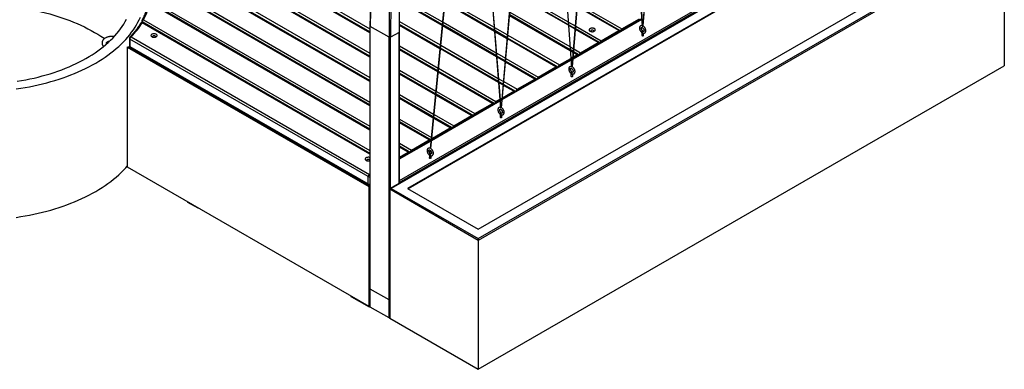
# Model space of a CAD drawing. Header units: millimetres. Extents: x 1 to 419, y 6 to 296.
# Tile 7 of 21: x 278 to 370, y 74 to 107. Entities that reach past the tile are written whole.
import ezdxf

# ---------------------------------------------------------------- set-up
doc = ezdxf.new("R2010")
doc.units = ezdxf.units.MM
doc.layers.add('FORMAT', color=7, linetype='Continuous')
doc.styles.add('SLDTEXTSTYLE0', font='TXT', dxfattribs={"width": 0.605})

msp = doc.modelspace()

# ---------------------------------------------------------------- linework, layer by layer
at = {"color": 7, "linetype": 'Continuous', "lineweight": 25}
for p, q in [((340.0454, 153.2098), (336.3279, 106.2376)), ((336.377, 106.2255), (340.0936, 153.1857)), ((333.4458, 147.6778), (329.7321, 102.4129)), ((329.7807, 102.3947), (333.4948, 147.6642)), ((333.495, 147.6641), (336.2803, 106.2013)), ((336.3302, 106.2026), (333.5462, 147.6479)), ((326.8461, 141.4426), (323.1298, 98.6025)), ((323.1785, 98.5855), (326.8957, 141.4363)), ((326.8953, 141.4313), (329.6774, 102.3688)), ((329.7264, 102.3831), (326.9462, 141.4195)), ((320.2325, 133.2278), (316.5333, 94.7933)), ((316.5817, 94.7747), (320.291, 133.3147)), ((320.3001, 133.3102), (323.0787, 98.5602)), ((323.1277, 98.574), (320.3514, 133.2953)), ((361.7817, 119.3181), (312.797, 91.0399)), ((361.7817, 119.2843), (312.897, 91.0638)), ((361.7817, 118.4135), (314.4055, 91.0638)), ((313.6277, 91.6217), (358.9533, 117.7876)), ((313.657, 91.8019), (358.8825, 117.91)), ((361.7817, 118.3454), (314.4645, 91.0298)), ((321.0052, 86.3831), (369.8898, 114.6036)), ((321.0052, 87.2539), (368.3813, 114.6036)), ((370.0313, 114.5219), (321.0052, 86.2198)), ((370.0313, 114.5219), (370.0313, 102.4915)), ((310.9114, 105.5856), (300.515, 111.5873)), ((310.9114, 105.6419), (300.5629, 111.616)), ((310.9114, 105.6808), (300.5957, 111.6359)), ((300.8199, 111.7787), (310.9114, 105.9529)), ((310.9114, 103.3132), (298.239, 110.6288)), ((310.9114, 103.3696), (298.3041, 110.6476)), ((310.9114, 103.4084), (298.3486, 110.6608)), ((298.6545, 110.7564), (310.9114, 103.6806)), ((329.3992, 106.2745), (324.1103, 109.3277)), ((329.395, 106.3332), (324.115, 109.3813)), ((324.1362, 109.6257), (329.376, 106.6008)), ((310.9114, 96.5914), (290.2524, 108.5176)), ((290.3703, 108.7217), (310.9114, 96.8636)), ((310.9114, 96.5098), (290.3917, 108.3556)), ((310.9114, 96.5662), (290.475, 108.3639)), ((310.9114, 101.0273), (297.6681, 108.6725)), ((310.9114, 101.0836), (297.6935, 108.7142)), ((310.9114, 101.1361), (297.7159, 108.7537)), ((297.8107, 108.9711), (310.9114, 101.4083)), ((317.6358, 106.2483), (313.6978, 108.5217)), ((317.6409, 106.3017), (313.6992, 108.5772)), ((317.6445, 106.3385), (313.7002, 108.6155)), ((313.7083, 108.883), (317.6693, 106.5964)), ((322.5071, 105.7085), (317.8905, 108.3736)), ((322.5024, 105.7676), (317.8957, 108.427)), ((322.4991, 105.8083), (317.8992, 108.4638)), ((317.924, 108.7216), (322.4763, 106.0937)), ((330.2656, 108.3051), (334.3695, 105.936)), ((310.9114, 98.7685), (295.727, 107.5343)), ((310.9114, 98.8249), (295.7969, 107.5503)), ((310.9114, 98.8502), (295.8279, 107.5577)), ((296.1455, 107.6465), (310.9114, 99.1223)), ((323.953, 107.5136), (329.5407, 104.2878)), ((334.0984, 105.7796), (330.2411, 108.0063)), ((334.1818, 105.7878), (330.2455, 108.0601)), ((289.6314, 106.6573), (289.6314, 106.5322)), ((310.9114, 94.2511), (289.6787, 106.5085)), ((310.9114, 94.3327), (289.6802, 106.5892)), ((289.6802, 106.5892), (289.6802, 106.539)), ((310.9114, 94.3074), (289.762, 106.5167)), ((289.798, 106.7934), (310.9114, 94.6049)), ((313.6626, 106.637), (317.4621, 104.4436)), ((317.7168, 106.5689), (322.6668, 103.7114)), ((329.568, 103.9047), (323.9226, 107.1637)), ((329.5638, 103.9635), (323.9273, 107.2174)), ((329.5609, 104.004), (323.9305, 107.2544)), ((329.4282, 106.5707), (330.0441, 106.2151)), ((329.8435, 103.16), (336.2366, 106.8506)), ((336.2344, 106.8832), (329.8464, 103.1955)), ((334.3695, 105.936), (336.0194, 106.8885)), ((310.9114, 106.2034), (310.9114, 81.7072)), ((312.6849, 105.1557), (310.9407, 106.1626)), ((310.9407, 81.6664), (310.9407, 106.1626)), ((313.6277, 105.6183), (312.8263, 105.1557)), ((313.6277, 91.5194), (313.6277, 105.6183)), ((313.657, 91.7202), (313.657, 105.6592)), ((317.4286, 104.0956), (313.6594, 106.2715)), ((317.4338, 104.149), (313.6599, 106.3276)), ((317.4373, 104.1858), (313.6602, 106.3663)), ((322.6976, 103.3262), (317.6833, 106.2209)), ((322.6929, 103.3853), (317.6885, 106.2743)), ((322.6896, 103.426), (317.692, 106.3111)), ((322.5288, 106.0634), (323.7175, 105.3772)), ((323.695, 105.118), (322.5517, 105.778)), ((323.6918, 105.081), (322.5549, 105.7373)), ((323.6871, 105.0273), (322.5596, 105.6782)), ((330.024, 105.9701), (329.4472, 106.3031)), ((330.0196, 105.9163), (329.4514, 106.2443)), ((332.1775, 104.6706), (330.0674, 105.8887)), ((332.2608, 104.6789), (330.0718, 105.9425)), ((330.0919, 106.1875), (332.4485, 104.8271)), ((332.4485, 104.8271), (334.0984, 105.7796)), ((334.2459, 105.7352), (334.2319, 105.7433)), ((336.2425, 105.5791), (336.2425, 105.3289)), ((336.4092, 105.3289), (336.4092, 105.5396)), ((286.5338, 104.7813), (286.587, 104.7419)), ((288.4836, 105.0611), (288.4836, 104.3807)), ((310.7521, 92.1659), (288.5324, 104.9931)), ((288.5324, 104.9931), (288.5324, 104.3126)), ((288.6503, 105.1972), (310.87, 92.3701)), ((312.6849, 80.6595), (312.6849, 105.1557)), ((312.8263, 91.0568), (312.8263, 105.1557)), ((328.2412, 102.3983), (323.7349, 104.9997)), ((328.3246, 102.4065), (323.7395, 105.0534)), ((328.4358, 102.3812), (323.7428, 105.0904)), ((323.7652, 105.3496), (328.5594, 102.582)), ((330.5276, 103.7181), (332.1775, 104.6706)), ((332.3249, 104.6263), (332.3109, 104.6344)), ((288.2897, 104.235), (288.3604, 104.2758)), ((288.2897, 104.235), (310.7993, 91.2405)), ((288.2897, 104.235), (288.2897, 93.0756)), ((288.3604, 104.2758), (310.87, 91.2814)), ((288.4947, 104.3303), (288.4188, 104.2421)), ((288.5324, 104.3126), (310.7521, 91.4855)), ((288.5669, 104.2363), (310.7867, 91.4092)), ((313.657, 104.3679), (317.2549, 102.2909)), ((317.2301, 102.0331), (313.657, 104.0958)), ((317.2266, 101.9963), (313.657, 104.0569)), ((317.2214, 101.9429), (313.657, 104.0006)), ((322.8881, 100.9439), (317.4762, 104.0681)), ((322.8834, 101.003), (317.4813, 104.1215)), ((322.8801, 101.0437), (317.4848, 104.1584)), ((317.5096, 104.4162), (322.8573, 101.3291)), ((329.5929, 104.2577), (329.8703, 104.0975)), ((329.849, 103.8377), (329.6131, 103.9739)), ((329.846, 103.8006), (329.616, 103.9333)), ((329.8416, 103.7468), (329.6202, 103.8746)), ((330.2094, 103.5344), (329.8894, 103.7191)), ((330.2927, 103.5427), (329.8938, 103.7729)), ((330.404, 103.5173), (329.8969, 103.8101)), ((329.9182, 104.0699), (330.5276, 103.7181)), ((322.7193, 103.681), (323.5298, 103.2132)), ((323.5073, 102.954), (322.7421, 103.3957)), ((323.5041, 102.917), (322.7454, 103.355)), ((323.4994, 102.8633), (322.7501, 103.2959)), ((323.2448, 99.3506), (329.6298, 103.0366)), ((329.6275, 103.0691), (323.2479, 99.3862)), ((326.2731, 101.2621), (323.5472, 102.8358)), ((326.3565, 101.2703), (323.5518, 102.8894)), ((326.4677, 101.245), (323.555, 102.9264)), ((323.5775, 103.1856), (326.5913, 101.4458)), ((328.5594, 102.582), (329.6186, 103.1934)), ((329.6667, 103.2212), (329.805, 103.301)), ((329.7938, 103.1651), (329.6756, 103.0968)), ((329.6779, 103.0644), (329.7909, 103.1296)), ((329.8576, 103.3314), (330.2094, 103.5344)), ((313.657, 102.0956), (317.0477, 100.1382)), ((322.3369, 98.9898), (317.269, 101.9154)), ((322.4202, 98.998), (317.2741, 101.9688)), ((322.5315, 98.9727), (317.2776, 102.0056)), ((317.3025, 102.2635), (322.6551, 99.1735)), ((321.0052, 74.1894), (370.0313, 102.4915)), ((326.5913, 101.4458), (328.2412, 102.3983)), ((329.7326, 102.419), (329.7236, 102.4232)), ((317.0229, 99.8804), (313.657, 101.8235)), ((317.0194, 99.8435), (313.657, 101.7846)), ((317.0142, 99.7901), (313.657, 101.7282)), ((322.9098, 101.2987), (323.3421, 101.0492)), ((323.3196, 100.79), (322.9326, 101.0134)), ((323.3164, 100.753), (322.9359, 100.9727)), ((323.3898, 101.0217), (324.6232, 100.3096)), ((324.6232, 100.3096), (326.2731, 101.2621)), ((329.6428, 101.7692), (329.6428, 101.519)), ((329.8095, 101.519), (329.8095, 101.7297)), ((317.0953, 100.1107), (320.687, 98.0373)), ((323.3117, 100.6994), (322.9406, 100.9136)), ((323.2597, 99.5225), (324.305, 100.1259)), ((324.305, 100.1259), (323.3594, 100.6718)), ((324.3883, 100.1342), (323.3641, 100.7255)), ((324.4996, 100.1088), (323.3673, 100.7625)), ((313.657, 99.8233), (316.8405, 97.9855)), ((316.8157, 97.7276), (313.657, 99.5511)), ((316.8109, 97.6779), (313.657, 99.4986)), ((316.8058, 97.6245), (313.657, 99.4423)), ((316.656, 95.547), (323.0256, 99.2241)), ((323.023, 99.2564), (316.6595, 95.5828)), ((320.3688, 97.8536), (317.0618, 99.7627)), ((320.4521, 97.8618), (317.0669, 99.8161)), ((320.5634, 97.8365), (317.0704, 99.8529)), ((322.6551, 99.1735), (323.0131, 99.3801)), ((323.061, 99.4078), (323.207, 99.492)), ((323.1952, 99.3558), (323.0709, 99.284)), ((323.0735, 99.2517), (323.1921, 99.3202)), ((320.687, 98.0373), (322.3369, 98.9898)), ((323.1305, 98.6103), (323.1246, 98.613)), ((313.657, 97.5373), (316.6321, 95.8198)), ((318.3889, 96.7106), (316.8533, 97.5971)), ((318.4722, 96.7189), (316.8585, 97.6505)), ((318.5953, 96.7003), (316.8633, 97.7002)), ((316.8881, 97.958), (318.7189, 96.9011)), ((318.7189, 96.9011), (320.3688, 97.8536)), ((323.0432, 97.9593), (323.0432, 97.7091)), ((323.2098, 97.7091), (323.2098, 97.9198)), ((316.6073, 95.562), (313.657, 97.2652)), ((316.5159, 95.5895), (313.657, 97.2399)), ((316.4326, 95.5813), (313.657, 97.1836)), ((316.739, 95.7581), (318.3889, 96.7106)), ((316.6063, 95.5521), (313.657, 93.8495)), ((313.657, 93.8157), (316.6029, 95.5163)), ((314.7826, 94.6288), (316.4326, 95.5813)), ((316.6796, 95.7924), (316.739, 95.7581)), ((313.657, 95.2786), (314.7826, 94.6288)), ((314.659, 94.428), (313.657, 95.0064)), ((314.5596, 94.4601), (313.657, 94.9812)), ((314.4762, 94.4519), (313.657, 94.9248)), ((316.5162, 94.6161), (316.5021, 94.469)), ((316.5516, 94.4622), (316.5621, 94.5708)), ((313.657, 93.979), (314.4762, 94.4519)), ((316.4435, 94.1494), (316.4435, 93.8992)), ((316.6102, 93.8992), (316.6102, 94.1099)), ((288.2897, 93.0756), (310.7993, 80.0811)), ((310.7521, 91.4855), (310.7521, 92.1659)), ((310.87, 92.3701), (310.9114, 92.394)), ((310.87, 91.2814), (310.7993, 91.2405)), ((310.7993, 91.2405), (310.7993, 80.0811)), ((310.87, 91.2814), (310.87, 91.3902)), ((310.87, 91.2814), (310.87, 80.122)), ((310.9114, 91.1964), (310.87, 91.1725)), ((310.87, 90.3015), (310.87, 91.1725)), ((321.0052, 86.2198), (312.7556, 90.9821)), ((312.7556, 90.9821), (312.7556, 78.9518)), ((312.897, 91.0638), (321.0052, 86.3831)), ((313.6277, 91.5194), (313.6277, 91.6217)), ((314.4055, 91.0638), (321.0052, 87.2539)), ((310.9114, 90.3254), (310.87, 90.3015)), ((310.87, 90.2564), (310.9114, 90.2803)), ((310.9114, 90.271), (310.8936, 90.2607)), ((310.8936, 80.19), (310.8936, 90.2607)), ((293.9466, 89.7556), (293.9466, 89.81)), ((294.8894, 89.2113), (293.9466, 89.7556)), ((294.8894, 89.2113), (294.8894, 89.2657)), ((294.9365, 89.2385), (294.8894, 89.2113)), ((321.0052, 86.3831), (321.0052, 86.2198)), ((321.0052, 86.2198), (321.0052, 74.1894)), ((310.9114, 81.7072), (310.9114, 80.0642)), ((309.1241, 81.0482), (309.1241, 81.0336)), ((309.1729, 81.02), (309.1729, 80.9656)), ((309.1729, 80.9656), (310.8228, 80.0131)), ((312.6849, 80.6595), (310.9407, 81.6664)), ((310.9407, 79.9995), (310.9407, 81.6664)), ((310.87, 80.122), (310.7993, 80.0811)), ((310.8228, 80.0947), (310.8228, 80.0131)), ((310.8228, 80.0131), (310.9114, 80.0642)), ((310.87, 80.1764), (310.9114, 80.2003)), ((310.9114, 80.2003), (310.8936, 80.19)), ((312.6849, 78.9926), (310.9407, 79.9995)), ((312.6849, 78.9926), (312.6849, 80.6595)), ((312.7556, 78.9996), (312.7556, 78.9996)), ((312.7556, 78.9518), (321.0052, 74.1894))]:
    msp.add_line(p, q, dxfattribs=at)
at = {"color": 7, "linetype": 'Continuous', "lineweight": 25, "flags": 128}
for points in [[(278.2461, 107.9531), (278.6598, 107.885), (279.0702, 107.8103), (279.4768, 107.7293), (279.8795, 107.6418), (280.2779, 107.548), (280.6717, 107.448), (281.0607, 107.3418), (281.4444, 107.2295), (281.8227, 107.1112), (282.1953, 106.9869), (282.5618, 106.8569), (282.9221, 106.7211), (283.2758, 106.5797), (283.6227, 106.4327), (283.9625, 106.2804), (284.2949, 106.1227), (284.6198, 105.9599), (284.9368, 105.792), (285.2458, 105.6191), (285.5465, 105.4415), (285.8387, 105.2591), (286.1221, 105.0723), (286.1734, 105.0374)], [(277.9395, 100.3409), (278.3561, 100.404), (278.7695, 100.4736), (279.1795, 100.5496), (279.5858, 100.632), (279.9881, 100.7208), (280.386, 100.8159), (280.7793, 100.9172), (281.1676, 101.0246), (281.5508, 101.1381), (281.9285, 101.2576), (282.3004, 101.3829), (282.6663, 101.5141), (283.0258, 101.6509), (283.3788, 101.7933), (283.7249, 101.9413), (284.064, 102.0946), (284.3956, 102.2531), (284.7197, 102.4168), (285.036, 102.5856), (285.3442, 102.7592), (285.6441, 102.9376), (285.9355, 103.1207), (286.2181, 103.3083), (286.4919, 103.5002), (286.7564, 103.6964), (287.0117, 103.8966), (287.2574, 104.1008), (287.4934, 104.3087), (287.7195, 104.5203), (287.9355, 104.7354), (288.1414, 104.9538), (288.3368, 105.1753), (288.5218, 105.3998), (288.6961, 105.6271), (288.8597, 105.8571), (289.0124, 106.0896), (289.154, 106.3243), (289.2845, 106.5613), (289.4039, 106.8001), (289.5119, 107.0408)], [(278.0345, 101.0514), (278.433, 101.1184), (278.8281, 101.1919), (279.2194, 101.2719), (279.6066, 101.3581), (279.9895, 101.4507), (280.3677, 101.5495), (280.7408, 101.6545), (281.1087, 101.7655), (281.471, 101.8824), (281.8274, 102.0052), (282.1777, 102.1338), (282.5215, 102.2681), (282.8586, 102.4079), (283.1887, 102.5532), (283.5115, 102.7038), (283.8269, 102.8597), (284.1344, 103.0206), (284.434, 103.1865), (284.7253, 103.3572), (285.0081, 103.5326), (285.2822, 103.7125), (285.5474, 103.8969), (285.8034, 104.0855), (286.0501, 104.2782), (286.2872, 104.4749), (286.5146, 104.6754), (286.7321, 104.8795), (286.9395, 105.087), (287.1366, 105.2979), (287.3234, 105.5119), (287.4995, 105.7289), (287.6649, 105.9487), (287.8196, 106.1711), (287.9632, 106.3959), (288.0958, 106.623), (288.2171, 106.8521)], [(331.8275, 105.9653), (331.7822, 105.9866), (331.7305, 106.0022), (331.6744, 106.0114), (331.6163, 106.014), (331.5584, 106.0097), (331.5032, 105.9988), (331.4529, 105.9818), (331.4096, 105.9592), (331.3751, 105.932), (331.3507, 105.9014), (331.3376, 105.8686), (331.3361, 105.8349), (331.3464, 105.8018), (331.368, 105.7705), (331.4001, 105.7424), (331.4414, 105.7186), (331.4901, 105.7001), (331.5443, 105.6876), (331.6017, 105.6816), (331.66, 105.6825), (331.7168, 105.6901), (331.7698, 105.7041), (331.8169, 105.7241), (331.856, 105.7491), (331.8856, 105.7781), (331.9044, 105.81), (331.9118, 105.8434), (331.9074, 105.877), (331.8913, 105.9093), (331.8643, 105.9392), (331.8275, 105.9653)], [(331.7296, 105.7959), (331.6955, 105.8106), (331.6555, 105.8192), (331.6129, 105.821), (331.5712, 105.8158), (331.5337, 105.804), (331.5035, 105.7865), (331.483, 105.7649), (331.474, 105.7408), (331.477, 105.7162), (331.4849, 105.7017)], [(336.2201, 105.6494), (336.2196, 105.6295), (336.2281, 105.6178), (336.2444, 105.6161), (336.2472, 105.6167)], [(336.3355, 105.709), (336.3379, 105.7175), (336.3384, 105.7374), (336.3299, 105.7491), (336.3136, 105.7508), (336.292, 105.7423), (336.2685, 105.7248), (336.2465, 105.701), (336.2295, 105.6745), (336.2201, 105.6494), (336.2201, 105.6494)], [(336.2425, 105.5791), (336.2488, 105.5607), (336.2669, 105.5451)], [(336.2803, 106.2013), (336.2821, 106.1963), (336.2876, 106.1916), (336.2957, 106.1885), (336.3052, 106.1874), (336.3148, 106.1886), (336.3229, 106.1918)], [(336.4004, 105.708), (336.3878, 105.7093), (336.3641, 105.7019), (336.3427, 105.6832), (336.3268, 105.6561), (336.3188, 105.6246), (336.3199, 105.5935)], [(336.3229, 106.1918), (336.3283, 106.1965), (336.3302, 106.202), (336.3302, 106.2026)], [(336.377, 106.2255), (336.3752, 106.2217), (336.3699, 106.2183)], [(290.992, 105.4414), (290.9468, 105.4627), (290.8951, 105.4783), (290.839, 105.4876), (290.7809, 105.4901), (290.723, 105.4859), (290.6678, 105.475), (290.6175, 105.4579), (290.5742, 105.4353), (290.5397, 105.4082), (290.5153, 105.3776), (290.5021, 105.3448), (290.5007, 105.3111), (290.5109, 105.2779), (290.5326, 105.2467), (290.5647, 105.2185), (290.6059, 105.1947), (290.6547, 105.1762), (290.7088, 105.1637), (290.7663, 105.1578), (290.8246, 105.1586), (290.8814, 105.1662), (290.9344, 105.1803), (290.9815, 105.2002), (291.0206, 105.2252), (291.0502, 105.2542), (291.069, 105.2861), (291.0764, 105.3195), (291.072, 105.3531), (291.0559, 105.3855), (291.0289, 105.4153), (290.992, 105.4414)], [(290.8942, 105.272), (290.86, 105.2868), (290.82, 105.2954), (290.7775, 105.2971), (290.7357, 105.2919), (290.6983, 105.2801), (290.6681, 105.2627), (290.6476, 105.241), (290.6385, 105.2169), (290.6416, 105.1924), (290.6495, 105.1778)], [(336.2425, 105.373), (336.2366, 105.3631), (336.235, 105.3437), (336.2458, 105.3252), (336.2673, 105.3103), (336.2967, 105.3008), (336.3301, 105.2981), (336.3629, 105.3026), (336.3907, 105.3135)], [(336.3907, 105.3135), (336.4097, 105.3296), (336.4174, 105.3485), (336.4127, 105.3678), (336.4092, 105.373)], [(329.7359, 101.899), (329.7382, 101.9076), (329.7387, 101.9275), (329.7302, 101.9392), (329.7139, 101.9409), (329.6923, 101.9324), (329.6688, 101.9149), (329.6469, 101.8911), (329.6299, 101.8646), (329.6204, 101.8395), (329.6204, 101.8395)], [(329.8008, 101.8981), (329.7881, 101.8994), (329.7645, 101.892), (329.743, 101.8733), (329.7271, 101.8462), (329.7191, 101.8147), (329.7203, 101.7836)], [(329.6204, 101.8395), (329.6199, 101.8196), (329.6285, 101.8079), (329.6447, 101.8062), (329.6475, 101.8067)], [(329.6428, 101.5631), (329.6369, 101.5532), (329.6354, 101.5337), (329.6461, 101.5153), (329.6676, 101.5003), (329.697, 101.4909), (329.7304, 101.4882), (329.7632, 101.4926), (329.791, 101.5036)], [(329.6428, 101.7692), (329.6492, 101.7508), (329.6672, 101.7352)], [(329.791, 101.5036), (329.81, 101.5197), (329.8177, 101.5386), (329.8131, 101.5579), (329.8095, 101.5631)], [(323.0207, 98.0296), (323.0202, 98.0097), (323.0288, 97.998), (323.0451, 97.9963), (323.0478, 97.9968)], [(323.1362, 98.0891), (323.1386, 98.0977), (323.1391, 98.1176), (323.1305, 98.1293), (323.1142, 98.131), (323.0927, 98.1225), (323.0691, 98.105), (323.0472, 98.0812), (323.0302, 98.0547), (323.0207, 98.0296), (323.0207, 98.0296)], [(323.0432, 97.7532), (323.0373, 97.7433), (323.0357, 97.7238), (323.0464, 97.7054), (323.0679, 97.6904), (323.0974, 97.681), (323.1307, 97.6783), (323.1635, 97.6827), (323.1913, 97.6937)], [(323.0432, 97.9593), (323.0495, 97.9409), (323.0676, 97.9253)], [(323.2011, 98.0882), (323.1885, 98.0895), (323.1648, 98.0821), (323.1434, 98.0634), (323.1275, 98.0363), (323.1195, 98.0048), (323.1206, 97.9737)], [(323.1913, 97.6937), (323.2104, 97.7098), (323.2181, 97.7287), (323.2134, 97.748), (323.2098, 97.7532)], [(310.9114, 93.9375), (310.9108, 93.9377), (310.8591, 93.9533), (310.803, 93.9626), (310.7448, 93.9652), (310.687, 93.9609), (310.6318, 93.95), (310.5815, 93.9329), (310.5382, 93.9104), (310.5037, 93.8832), (310.4793, 93.8526), (310.4661, 93.8198), (310.4646, 93.7861), (310.4749, 93.753), (310.4966, 93.7217), (310.5287, 93.6936), (310.5699, 93.6698), (310.6186, 93.6512), (310.6728, 93.6387), (310.7302, 93.6328), (310.7886, 93.6336), (310.8454, 93.6413), (310.8984, 93.6553), (310.9114, 93.66)], [(310.8582, 93.747), (310.824, 93.7618), (310.784, 93.7704), (310.7414, 93.7722), (310.6997, 93.7669), (310.6622, 93.7551), (310.6321, 93.7377), (310.6116, 93.7161), (310.6025, 93.692), (310.6056, 93.6674), (310.6134, 93.6528)], [(316.4211, 94.2197), (316.4206, 94.1998), (316.4291, 94.1881), (316.4454, 94.1864), (316.4482, 94.1869)], [(316.5365, 94.2792), (316.5389, 94.2878), (316.5394, 94.3077), (316.5309, 94.3194), (316.5146, 94.3211), (316.493, 94.3126), (316.4695, 94.2951), (316.4475, 94.2713), (316.4305, 94.2448), (316.4211, 94.2197), (316.4211, 94.2197)], [(316.4435, 93.9433), (316.4376, 93.9334), (316.4361, 93.9139), (316.4468, 93.8955), (316.4683, 93.8805), (316.4977, 93.8711), (316.5311, 93.8684), (316.5639, 93.8728), (316.5917, 93.8838)], [(316.4435, 94.1494), (316.4499, 94.131), (316.4679, 94.1153)], [(316.5445, 94.4554), (316.5365, 94.4538), (316.5271, 94.454), (316.5176, 94.4559), (316.5095, 94.4594), (316.504, 94.4637), (316.5021, 94.4684), (316.5021, 94.469)], [(316.6014, 94.2783), (316.5888, 94.2796), (316.5651, 94.2722), (316.5437, 94.2535), (316.5278, 94.2264), (316.5198, 94.1949), (316.521, 94.1638)], [(316.5516, 94.4622), (316.5498, 94.4586), (316.5445, 94.4554)], [(316.5917, 93.8838), (316.6107, 93.8999), (316.6184, 93.9188), (316.6138, 93.9381), (316.6102, 93.9433)], [(277.9395, 88.365), (278.3561, 88.428), (278.7695, 88.4976), (279.1795, 88.5737), (279.5858, 88.6561), (279.9881, 88.7449), (280.386, 88.84), (280.7793, 88.9413), (281.1676, 89.0487), (281.5508, 89.1622), (281.9285, 89.2817), (282.3004, 89.407), (282.6663, 89.5381), (283.0258, 89.675), (283.3788, 89.8174), (283.7249, 89.9653), (284.064, 90.1186), (284.3956, 90.2772), (284.7197, 90.4409), (285.036, 90.6096), (285.3442, 90.7833), (285.6441, 90.9617), (285.9355, 91.1448), (286.2181, 91.3323), (286.4919, 91.5243), (286.7564, 91.7204), (287.0117, 91.9207), (287.2574, 92.1248), (287.4934, 92.3328), (287.7195, 92.5444), (287.9355, 92.7595), (288.1414, 92.9778), (288.2897, 93.1446)], [(310.9114, 92.3375), (310.893, 92.3542), (310.87, 92.3701)], [(310.8936, 90.2607), (310.8784, 90.2535), (310.87, 90.2506)], [(310.8936, 80.19), (310.8784, 80.1828), (310.87, 80.1799)]]:
    msp.add_lwpolyline(points, dxfattribs=at)
at = {"color": 7, "linetype": 'Continuous', "lineweight": 25}
for centre, radius, start, end in [((419.3256, 106.0818), 108.385, 175.875509, 179.957265), ((420.7745, 105.5384), 107.1469, 175.875509, 179.957265), ((421.0698, 105.0749), 108.385, 175.875509, 179.957265), ((421.1109, 105.0749), 108.2846, 175.875509, 179.957265), ((284.5755, 109.6718), 5.9633, 331.138818, 347.249329), ((282.8314, 110.8201), 8.0917, 315.981307, 327.802126), ((289.6787, 106.3724), 0.1667, 60.002688, 148.06962), ((289.6422, 106.3836), 0.1301, 73.690534, 143.775273), ((289.798, 106.6573), 0.1667, 151.422316, 180), ((289.7146, 106.6655), 0.0837, 185.637346, 245.682795), ((289.7639, 106.6637), 0.1341, 75.265513, 146.858779), ((289.7275, 106.4403), 0.0838, 65.692881, 125.617577), ((289.9361, 106.5776), 0.2561, 122.605478, 177.394522), ((310.9592, 106.2068), 0.0479, 184.04336, 247.262269), ((313.6069, 105.6642), 0.0503, 294.375749, 354.292683), ((331.708, 105.7356), 0.064, 327.955636, 70.258603), ((334.1473, 105.7114), 0.0838, 65.692881, 125.617577), ((333.9722, 105.5769), 0.2388, 30.078609, 58.091011), ((334.0984, 105.6435), 0.1667, 31.975638, 60.002688), ((334.5087, 105.7192), 0.2577, 122.705423, 175.678787), ((334.2433, 105.7333), 0.2388, 30.078609, 58.091011), ((336.3261, 105.6602), 0.1295, 242.797105, 293.992505), ((336.3741, 105.5987), 0.0544, 185.50373, 251.077064), ((336.3557, 106.2519), 0.0364, 220.758757, 292.894069), ((288.6503, 105.0611), 0.1667, 136.240791, 180), ((288.566, 105.0687), 0.0827, 185.244045, 246.076096), ((288.6065, 105.0918), 0.1142, 67.469304, 132.154874), ((288.7883, 104.9815), 0.2561, 122.605478, 177.394522), ((290.8726, 105.2118), 0.064, 327.956108, 70.258601), ((312.7556, 105.2922), 0.1537, 242.609672, 297.390328), ((332.2263, 104.6025), 0.0838, 65.692881, 125.617577), ((332.0513, 104.4679), 0.2388, 30.078609, 58.091011), ((332.1775, 104.5345), 0.1667, 31.975638, 60.002688), ((332.5878, 104.6103), 0.2577, 122.705423, 175.678787), ((332.3223, 104.6244), 0.2388, 30.078609, 58.091011), ((288.6503, 104.3807), 0.1667, 180, 240.002688), ((288.566, 104.3882), 0.0827, 185.244045, 246.076096), ((288.6117, 104.3026), 0.0799, 172.74417, 235.943649), ((330.6668, 103.5013), 0.2577, 122.705423, 175.678787), ((330.4013, 103.5154), 0.2388, 30.078609, 58.091011), ((330.2582, 103.4663), 0.0838, 65.692881, 125.617577), ((330.0831, 103.3317), 0.2388, 30.078609, 58.091011), ((330.2094, 103.3983), 0.1667, 31.975638, 60.002688), ((328.2901, 102.3301), 0.0838, 65.692881, 125.617577), ((328.115, 102.1956), 0.2388, 30.078609, 58.091011), ((328.2412, 102.2622), 0.1667, 31.975638, 60.002688), ((328.6987, 102.3651), 0.2577, 122.705423, 175.678787), ((328.4332, 102.3793), 0.2388, 30.078609, 58.091011), ((326.322, 101.1939), 0.0838, 65.692881, 125.617577), ((326.1469, 101.0594), 0.2388, 30.078609, 58.091011), ((326.2731, 101.126), 0.1667, 31.975638, 60.002688), ((326.7306, 101.229), 0.2577, 122.705423, 175.678787), ((326.4651, 101.2431), 0.2388, 30.078609, 58.091011), ((329.7264, 101.8503), 0.1295, 242.797105, 293.992505), ((329.7744, 101.7888), 0.0544, 185.50373, 251.077064), ((324.3538, 100.0578), 0.0838, 65.692881, 125.617577), ((324.1788, 99.9232), 0.2388, 30.078609, 58.091011), ((324.305, 99.9898), 0.1667, 31.975638, 60.002688), ((324.7624, 100.0928), 0.2577, 122.705423, 175.678787), ((324.497, 100.1069), 0.2388, 30.078609, 58.091011), ((322.7943, 98.9566), 0.2577, 122.705423, 175.678787), ((322.5289, 98.9708), 0.2388, 30.078609, 58.091011), ((322.3857, 98.9216), 0.0838, 65.692881, 125.617577), ((322.2107, 98.7871), 0.2388, 30.078609, 58.091011), ((322.3369, 98.8537), 0.1667, 31.975638, 60.002688), ((320.4176, 97.7854), 0.0838, 65.692881, 125.617577), ((320.2426, 97.6509), 0.2388, 30.078609, 58.091011), ((320.3688, 97.7175), 0.1667, 31.975638, 60.002688), ((320.8262, 97.8205), 0.2577, 122.705423, 175.678787), ((320.5608, 97.8346), 0.2388, 30.078609, 58.091011), ((323.1268, 98.0404), 0.1295, 242.797105, 293.992505), ((323.1748, 97.9789), 0.0544, 185.50373, 251.077064), ((318.4377, 96.6425), 0.0838, 65.692881, 125.617577), ((318.2627, 96.5079), 0.2388, 30.078609, 58.091011), ((318.3889, 96.5745), 0.1667, 31.975638, 60.002688), ((318.8581, 96.6843), 0.2577, 122.705423, 175.678787), ((318.5927, 96.6984), 0.2388, 30.078609, 58.091011), ((316.4814, 95.5131), 0.0838, 65.692881, 125.617577), ((316.3063, 95.3786), 0.2388, 30.078609, 58.091011), ((316.4326, 95.4452), 0.1667, 31.975638, 60.002688), ((316.8616, 95.56), 0.233, 121.744229, 146.007589), ((316.6128, 95.5554), 0.2388, 30.078609, 58.091011), ((314.9219, 94.412), 0.2577, 122.705423, 175.678787), ((314.6564, 94.4261), 0.2388, 30.078609, 58.091011), ((310.8366, 93.6868), 0.064, 327.955763, 70.258602), ((314.5251, 94.3837), 0.0838, 65.692881, 125.617577), ((314.35, 94.2492), 0.2388, 30.078609, 58.091011), ((314.4762, 94.3158), 0.1667, 31.975638, 60.002688), ((316.5271, 94.2305), 0.1295, 242.797105, 293.992505), ((316.5751, 94.169), 0.0544, 185.50373, 251.077064), ((311.008, 92.1543), 0.2561, 122.605478, 177.394522), ((310.8697, 92.3934), 0.2561, 242.671671, 279.373559), ((310.8338, 91.4765), 0.0822, 173.701152, 234.986667), ((310.8697, 91.713), 0.2561, 242.671671, 279.373559), ((310.87, 91.5535), 0.1667, 240.002688, 284.390432), ((310.9615, 81.7122), 0.0503, 185.694799, 245.625342), ((309.2075, 81.0419), 0.0838, 185.694799, 245.625342), ((312.7527, 80.7868), 0.1443, 241.959761, 271.144097)]:
    msp.add_arc(centre, radius, start, end, dxfattribs=at)
for centre, major_axis, ratio, start_param, end_param in [((312.897, 90.9821), (0.1414, 0), 0.5773815, 1.5707963, 3.1415927), ((313.557, 91.6625), (0.0707, 0.1225), 0.5773346, 4.7124296, 5.4978278), ((311.0114, 80.122), (0.0707, 0.1225), 0.5773346, 2.3562351, 3.1416333), ((312.7556, 79.1151), (0.0707, 0.1225), 0.5773346, 3.1416333, 3.9269502)]:
    msp.add_ellipse(centre, major_axis=major_axis, ratio=ratio, start_param=start_param, end_param=end_param, dxfattribs=at)
for points, knots in [([(311.1921, 113.918), (311.1809, 113.7593), (311.1487, 113.2992), (311.1009, 112.5403), (311.0513, 111.6426), (311.0092, 110.7487), (310.9745, 109.8587), (310.9473, 108.9725), (310.9275, 108.0904), (310.9154, 107.2279), (310.9116, 106.5998), (310.9114, 106.264), (310.9114, 106.2034)], [0, 0, 0, 0, 0.0606218, 0.1757966, 0.290972, 0.4061477, 0.5213235, 0.6364996, 0.7516759, 0.8668524, 0.9759671, 1, 1, 1, 1]), ([(313.657, 105.6592), (313.6572, 105.811), (313.6578, 106.2513), (313.6645, 106.9834), (313.6795, 107.8568), (313.702, 108.7343), (313.7319, 109.6157), (313.7693, 110.5011), (313.8141, 111.3904), (313.8655, 112.2677), (313.9072, 112.8979), (313.9308, 113.2301), (313.9342, 113.2785)], [0, 0, 0, 0, 0.0609428, 0.1767452, 0.2925481, 0.4083512, 0.5241544, 0.6399579, 0.7557615, 0.8715654, 0.9812746, 1, 1, 1, 1]), ([(290.2289, 108.2556), (290.2199, 108.2161), (290.1935, 108.1005), (290.1417, 107.9093), (290.0702, 107.6826), (289.9883, 107.457), (289.8962, 107.2328), (289.7956, 107.014), (289.7122, 106.849), (289.6632, 106.7583), (289.6517, 106.737)], [0, 0, 0, 0, 0.076945, 0.2252295, 0.3734284, 0.5215107, 0.6694707, 0.8173064, 0.957098, 1, 1, 1, 1]), ([(289.5373, 106.4605), (289.5135, 106.4228), (289.4441, 106.313), (289.3218, 106.1325), (289.167, 105.92), (289.0026, 105.7098), (288.8285, 105.5021), (288.6702, 105.3245), (288.5681, 105.2167), (288.5299, 105.1764)], [0, 0, 0, 0, 0.0855126, 0.2490954, 0.4125997, 0.5760102, 0.7393375, 0.9025923, 1, 1, 1, 1]), ([(336.2772, 106.2469), (336.2736, 106.2479), (336.255, 106.253), (336.2217, 106.2534), (336.1774, 106.2473), (336.136, 106.2305), (336.0998, 106.204), (336.071, 106.1703), (336.0497, 106.1305), (336.0357, 106.085), (336.0294, 106.0341), (336.0311, 105.9786), (336.0409, 105.9203), (336.0586, 105.8611), (336.0833, 105.8029), (336.1143, 105.7472), (336.1509, 105.6953), (336.1884, 105.6524), (336.2144, 105.6294), (336.2254, 105.6196)], [0, 0, 0, 0, 0.0143054, 0.0728789, 0.1291257, 0.1896146, 0.2477972, 0.3050658, 0.36304, 0.423275, 0.48645, 0.5520338, 0.6187416, 0.6853736, 0.7517344, 0.8179493, 0.8842644, 0.95089, 1, 1, 1, 1]), ([(336.3325, 105.7473), (336.3272, 105.7519), (336.3117, 105.7656), (336.2862, 105.7935), (336.2583, 105.8318), (336.2343, 105.8741), (336.2156, 105.9178), (336.203, 105.9606), (336.1969, 105.9998), (336.1968, 106.0331), (336.2014, 106.0584), (336.2085, 106.0743), (336.2149, 106.0816), (336.219, 106.0841), (336.227, 106.0863), (336.2428, 106.0855), (336.266, 106.0783), (336.2944, 106.0629), (336.3247, 106.0397), (336.3552, 106.0093), (336.3841, 105.9727), (336.4096, 105.9315), (336.4303, 105.8881), (336.445, 105.8446), (336.4534, 105.8039), (336.4555, 105.7683), (336.4523, 105.74), (336.4457, 105.7208), (336.4388, 105.7108), (336.434, 105.7073), (336.428, 105.7049), (336.4158, 105.7044), (336.4052, 105.7069), (336.4013, 105.7078)], [0, 0, 0, 0, 0.01704929, 0.05016659, 0.08368366, 0.11745973, 0.15124847, 0.18473225, 0.217688, 0.24996886, 0.28165835, 0.3133721, 0.34627245, 0.38420157, 0.41783581, 0.44889193, 0.4819683, 0.51405491, 0.54633147, 0.5791727, 0.61254677, 0.64625979, 0.68007507, 0.71369167, 0.74685337, 0.7793759, 0.81123571, 0.84283516, 0.87507521, 0.91047701, 0.9501568, 0.98149987, 1, 1, 1, 1]), ([(336.4013, 105.7078), (336.3918, 105.7098), (336.3713, 105.7143), (336.339, 105.7117), (336.3065, 105.6999), (336.2789, 105.6791), (336.2588, 105.6516), (336.2451, 105.6181), (336.2434, 105.593), (336.2425, 105.5791)], [0, 0, 0, 0, 0.1219646, 0.2629794, 0.4017767, 0.5491364, 0.688496, 0.8264808, 1, 1, 1, 1]), ([(336.2802, 106.2015), (336.2806, 106.1985), (336.2812, 106.1924), (336.2833, 106.1854), (336.2855, 106.182), (336.2861, 106.1811)], [0, 0, 0, 0, 0.4068072, 0.8406927, 1, 1, 1, 1]), ([(336.3565, 105.5473), (336.3663, 105.5449), (336.391, 105.5389), (336.4306, 105.5369), (336.4748, 105.5436), (336.5161, 105.5604), (336.5523, 105.587), (336.581, 105.6208), (336.6022, 105.6606), (336.6161, 105.7062), (336.6223, 105.7572), (336.6205, 105.8127), (336.6106, 105.8711), (336.5929, 105.9302), (336.5681, 105.9884), (336.5369, 106.0441), (336.5003, 106.096), (336.4588, 106.1426), (336.4162, 106.1813), (336.3864, 106.2001), (336.3727, 106.2087)], [0, 0, 0, 0, 0.0350881, 0.0883769, 0.1395325, 0.1945354, 0.2474566, 0.2995613, 0.3523278, 0.4071641, 0.4646764, 0.5243687, 0.5850688, 0.6456928, 0.7060702, 0.766317, 0.826658, 0.8872838, 0.948462, 1, 1, 1, 1]), ([(336.3727, 106.2087), (336.3733, 106.21), (336.3758, 106.2157), (336.3765, 106.2212), (336.377, 106.2254)], [0, 0, 0, 0, 0.2424046, 1, 1, 1, 1]), ([(287.0554, 105.2164), (287.0443, 105.2184), (287.0017, 105.2259), (286.9255, 105.2319), (286.8283, 105.2347), (286.7309, 105.2302), (286.6348, 105.2192), (286.5408, 105.2015), (286.4498, 105.1771), (286.3627, 105.146), (286.2806, 105.1081), (286.2044, 105.0636), (286.1356, 105.0125), (286.0755, 104.9553), (286.0273, 104.8951), (285.9895, 104.8315), (285.9623, 104.7657), (285.9459, 104.6964), (285.9408, 104.6273), (285.9465, 104.5594), (285.9625, 104.4937), (285.988, 104.4303), (286.0236, 104.3704), (286.0539, 104.3284), (286.0744, 104.3081), (286.0776, 104.3051)], [0, 0, 0, 0, 0.01725031, 0.06553433, 0.11374752, 0.16197377, 0.21028401, 0.25876101, 0.30749712, 0.35657474, 0.40604597, 0.45589163, 0.50590812, 0.55559581, 0.60433821, 0.64669922, 0.69228764, 0.73637307, 0.77922615, 0.82135428, 0.86321773, 0.90529721, 0.94811585, 0.99209924, 1, 1, 1, 1]), ([(286.3858, 104.5619), (286.3806, 104.5667), (286.3666, 104.5794), (286.3539, 104.5971), (286.3454, 104.6133), (286.3426, 104.6246), (286.3423, 104.6321), (286.3443, 104.6421), (286.3508, 104.6569), (286.3644, 104.6765), (286.3867, 104.6997), (286.4188, 104.7249), (286.4596, 104.7497), (286.5086, 104.773), (286.5652, 104.7934), (286.6159, 104.808), (286.6487, 104.8139), (286.6589, 104.8157)], [0, 0, 0, 0, 0.0407005, 0.1078865, 0.1770956, 0.2519325, 0.3414523, 0.4203678, 0.4910357, 0.5568268, 0.6264552, 0.6940802, 0.7615682, 0.8295489, 0.8983956, 0.9681483, 1, 1, 1, 1]), ([(288.5212, 104.2805), (288.5047, 104.2771), (288.4723, 104.2703), (288.4383, 104.2544), (288.4247, 104.242), (288.4225, 104.24)], [0, 0, 0, 0, 0.46708912, 0.91401238, 1, 1, 1, 1]), ([(329.6724, 102.4383), (329.6705, 102.4388), (329.6536, 102.4433), (329.622, 102.4435), (329.5778, 102.4374), (329.5363, 102.4205), (329.5001, 102.3941), (329.4713, 102.3604), (329.45, 102.3206), (329.436, 102.2751), (329.4297, 102.2242), (329.4314, 102.1687), (329.4413, 102.1104), (329.4589, 102.0512), (329.4836, 101.993), (329.5147, 101.9372), (329.5513, 101.8854), (329.5888, 101.8425), (329.6147, 101.8195), (329.6258, 101.8097)], [0, 0, 0, 0, 0.00766142, 0.06662978, 0.12325567, 0.1841523, 0.24272704, 0.30038167, 0.35874668, 0.41938764, 0.48298846, 0.54901436, 0.61617175, 0.68325288, 0.75006101, 0.81672217, 0.88348426, 0.95055895, 1, 1, 1, 1]), ([(329.7329, 101.9374), (329.7276, 101.942), (329.712, 101.9557), (329.6865, 101.9836), (329.6586, 102.0219), (329.6346, 102.0642), (329.6159, 102.1079), (329.6033, 102.1507), (329.5972, 102.1899), (329.5971, 102.2232), (329.6018, 102.2485), (329.6088, 102.2644), (329.6152, 102.2717), (329.6193, 102.2742), (329.6273, 102.2764), (329.6431, 102.2756), (329.6663, 102.2684), (329.6947, 102.253), (329.7251, 102.2298), (329.7556, 102.1994), (329.7844, 102.1628), (329.8099, 102.1216), (329.8306, 102.0782), (329.8454, 102.0347), (329.8537, 101.994), (329.8558, 101.9584), (329.8526, 101.9301), (329.8461, 101.9109), (329.8391, 101.9009), (329.8343, 101.8974), (329.8284, 101.895), (329.8161, 101.8945), (329.8055, 101.897), (329.8016, 101.8979)], [0, 0, 0, 0, 0.01704929, 0.05016659, 0.08368366, 0.11745973, 0.15124847, 0.18473225, 0.217688, 0.24996886, 0.28165835, 0.3133721, 0.34627245, 0.38420157, 0.41783581, 0.44889193, 0.4819683, 0.51405491, 0.54633147, 0.5791727, 0.61254677, 0.64625979, 0.68007507, 0.71369167, 0.74685337, 0.7793759, 0.81123571, 0.84283516, 0.87507521, 0.91047701, 0.9501568, 0.98149987, 1, 1, 1, 1]), ([(329.8016, 101.8979), (329.7921, 101.8999), (329.7717, 101.9044), (329.7393, 101.9018), (329.7069, 101.89), (329.6793, 101.8692), (329.6591, 101.8417), (329.6455, 101.8082), (329.6438, 101.7831), (329.6428, 101.7692)], [0, 0, 0, 0, 0.1219646, 0.2629794, 0.4017767, 0.5491364, 0.688496, 0.8264808, 1, 1, 1, 1]), ([(329.7568, 101.7374), (329.7666, 101.735), (329.7914, 101.7289), (329.8309, 101.727), (329.8751, 101.7337), (329.9165, 101.7505), (329.9526, 101.7771), (329.9813, 101.8109), (330.0025, 101.8507), (330.0164, 101.8963), (330.0227, 101.9473), (330.0209, 102.0028), (330.0109, 102.0611), (329.9932, 102.1203), (329.9684, 102.1785), (329.9373, 102.2342), (329.9006, 102.2861), (329.8592, 102.3326), (329.8189, 102.3694), (329.7917, 102.3867), (329.7807, 102.3937)], [0, 0, 0, 0, 0.0354306, 0.0892397, 0.1408946, 0.1964344, 0.2498722, 0.3024857, 0.3557672, 0.4111388, 0.4692125, 0.5294876, 0.5907802, 0.651996, 0.7129628, 0.7737978, 0.8347278, 0.8959454, 0.9577209, 1, 1, 1, 1]), ([(323.0733, 98.6283), (323.0711, 98.6288), (323.0541, 98.6334), (323.0223, 98.6336), (322.9781, 98.6275), (322.9367, 98.6106), (322.9004, 98.5842), (322.8717, 98.5505), (322.8504, 98.5107), (322.8364, 98.4652), (322.83, 98.4143), (322.8317, 98.3588), (322.8416, 98.3005), (322.8592, 98.2413), (322.884, 98.1831), (322.915, 98.1273), (322.9516, 98.0755), (322.9891, 98.0326), (323.0151, 98.0096), (323.0261, 97.9998)], [0, 0, 0, 0, 0.0083146, 0.0672442, 0.1238328, 0.1846893, 0.2432255, 0.3008422, 0.3591688, 0.4197698, 0.4833288, 0.5493112, 0.6164244, 0.6834614, 0.7502255, 0.8168428, 0.883561, 0.9505915, 1, 1, 1, 1]), ([(323.1332, 98.1275), (323.1279, 98.1321), (323.1123, 98.1458), (323.0868, 98.1737), (323.0589, 98.212), (323.0349, 98.2543), (323.0162, 98.298), (323.0037, 98.3408), (322.9975, 98.38), (322.9974, 98.4133), (323.0021, 98.4386), (323.0091, 98.4545), (323.0156, 98.4618), (323.0197, 98.4643), (323.0277, 98.4665), (323.0435, 98.4656), (323.0667, 98.4585), (323.0951, 98.4431), (323.1254, 98.4199), (323.1559, 98.3895), (323.1848, 98.3529), (323.2103, 98.3117), (323.2309, 98.2682), (323.2457, 98.2248), (323.2541, 98.1841), (323.2562, 98.1485), (323.253, 98.1202), (323.2464, 98.101), (323.2394, 98.091), (323.2347, 98.0874), (323.2287, 98.0851), (323.2164, 98.0846), (323.2059, 98.0871), (323.2019, 98.088)], [0, 0, 0, 0, 0.01704929, 0.05016659, 0.08368366, 0.11745973, 0.15124847, 0.18473225, 0.217688, 0.24996886, 0.28165835, 0.3133721, 0.34627245, 0.38420157, 0.41783581, 0.44889193, 0.4819683, 0.51405491, 0.54633147, 0.5791727, 0.61254677, 0.64625979, 0.68007507, 0.71369167, 0.74685337, 0.7793759, 0.81123571, 0.84283516, 0.87507521, 0.91047701, 0.9501568, 0.98149987, 1, 1, 1, 1]), ([(323.1571, 97.9275), (323.167, 97.9251), (323.1917, 97.919), (323.2312, 97.9171), (323.2755, 97.9238), (323.3168, 97.9406), (323.353, 97.9672), (323.3816, 98.001), (323.4029, 98.0408), (323.4168, 98.0864), (323.423, 98.1374), (323.4212, 98.1929), (323.4113, 98.2512), (323.3935, 98.3104), (323.3687, 98.3686), (323.3376, 98.4243), (323.301, 98.4762), (323.2595, 98.5227), (323.2184, 98.5602), (323.1904, 98.5779), (323.1785, 98.5855)], [0, 0, 0, 0, 0.0353157, 0.0889504, 0.1404378, 0.1957976, 0.2490622, 0.301505, 0.3546139, 0.409806, 0.4676914, 0.527771, 0.5888649, 0.6498823, 0.7106515, 0.7712892, 0.8320217, 0.8930408, 0.954616, 1, 1, 1, 1]), ([(323.2019, 98.088), (323.1925, 98.09), (323.172, 98.0945), (323.1397, 98.0919), (323.1072, 98.0801), (323.0796, 98.0593), (323.0595, 98.0317), (323.0458, 97.9982), (323.0441, 97.9732), (323.0432, 97.9593)], [0, 0, 0, 0, 0.1219646, 0.2629794, 0.4017767, 0.5491364, 0.688496, 0.8264808, 1, 1, 1, 1]), ([(316.5338, 94.799), (316.5273, 94.8022), (316.5056, 94.8127), (316.468, 94.8211), (316.4227, 94.8242), (316.3784, 94.8175), (316.337, 94.8008), (316.3008, 94.7743), (316.272, 94.7406), (316.2507, 94.7008), (316.2367, 94.6553), (316.2304, 94.6044), (316.2321, 94.5489), (316.2419, 94.4906), (316.2596, 94.4314), (316.2843, 94.3732), (316.3153, 94.3174), (316.352, 94.2656), (316.3895, 94.2227), (316.4154, 94.1997), (316.4264, 94.1899)], [0, 0, 0, 0, 0.0246329, 0.0818115, 0.1363736, 0.1887683, 0.2451145, 0.2993124, 0.3526589, 0.4066628, 0.4627725, 0.5216209, 0.5827132, 0.6448524, 0.706921, 0.7687371, 0.8304172, 0.8921906, 0.9542533, 1, 1, 1, 1]), ([(316.5335, 94.3176), (316.5283, 94.3222), (316.5127, 94.3359), (316.4872, 94.3638), (316.4593, 94.4021), (316.4353, 94.4444), (316.4166, 94.4881), (316.404, 94.5309), (316.3979, 94.5701), (316.3978, 94.6034), (316.4024, 94.6287), (316.4095, 94.6446), (316.4159, 94.6519), (316.42, 94.6544), (316.428, 94.6565), (316.4438, 94.6557), (316.467, 94.6486), (316.4954, 94.6332), (316.5257, 94.61), (316.5562, 94.5796), (316.5851, 94.543), (316.6106, 94.5018), (316.6313, 94.4583), (316.6461, 94.4149), (316.6544, 94.3742), (316.6565, 94.3385), (316.6533, 94.3103), (316.6468, 94.2911), (316.6398, 94.2811), (316.635, 94.2775), (316.629, 94.2752), (316.6168, 94.2746), (316.6062, 94.2771), (316.6023, 94.2781)], [0, 0, 0, 0, 0.01704929, 0.05016659, 0.08368366, 0.11745973, 0.15124847, 0.18473225, 0.217688, 0.24996886, 0.28165835, 0.3133721, 0.34627245, 0.38420157, 0.41783581, 0.44889193, 0.4819683, 0.51405491, 0.54633147, 0.5791727, 0.61254677, 0.64625979, 0.68007507, 0.71369167, 0.74685337, 0.7793759, 0.81123571, 0.84283516, 0.87507521, 0.91047701, 0.9501568, 0.98149987, 1, 1, 1, 1]), ([(316.5575, 94.1175), (316.5673, 94.1152), (316.5921, 94.1091), (316.6316, 94.1072), (316.6758, 94.1139), (316.7171, 94.1307), (316.7533, 94.1573), (316.782, 94.1911), (316.8032, 94.2309), (316.8171, 94.2765), (316.8233, 94.3275), (316.8216, 94.383), (316.8116, 94.4413), (316.7939, 94.5005), (316.7691, 94.5587), (316.7379, 94.6144), (316.7013, 94.6663), (316.6598, 94.7128), (316.6197, 94.7496), (316.5926, 94.7667), (316.5816, 94.7737)], [0, 0, 0, 0, 0.0354424, 0.0892694, 0.1409415, 0.1964998, 0.2499554, 0.3025863, 0.3558857, 0.4112757, 0.4693687, 0.5296639, 0.5909769, 0.652213, 0.7132002, 0.7740553, 0.8350057, 0.8962437, 0.9580397, 1, 1, 1, 1]), ([(316.6023, 94.2781), (316.5928, 94.2801), (316.5724, 94.2846), (316.54, 94.282), (316.5075, 94.2702), (316.4799, 94.2494), (316.4598, 94.2218), (316.4462, 94.1883), (316.4445, 94.1633), (316.4435, 94.1494)], [0, 0, 0, 0, 0.1219646, 0.2629794, 0.4017767, 0.5491364, 0.688496, 0.8264808, 1, 1, 1, 1])]:
    msp.add_open_spline(points, degree=3, knots=knots, dxfattribs=at)

# ---------------------------------------------------------------- texts
at = {"layer": 'FORMAT', "insert": (110.418, 110.7125), "char_height": 22.48958, "attachment_point": 1, "rotation": 30, "style": 'SLDTEXTSTYLE0'}
msp.add_mtext('COMMERCIAL', dxfattribs=at)

doc.saveas('drawing.dxf')
